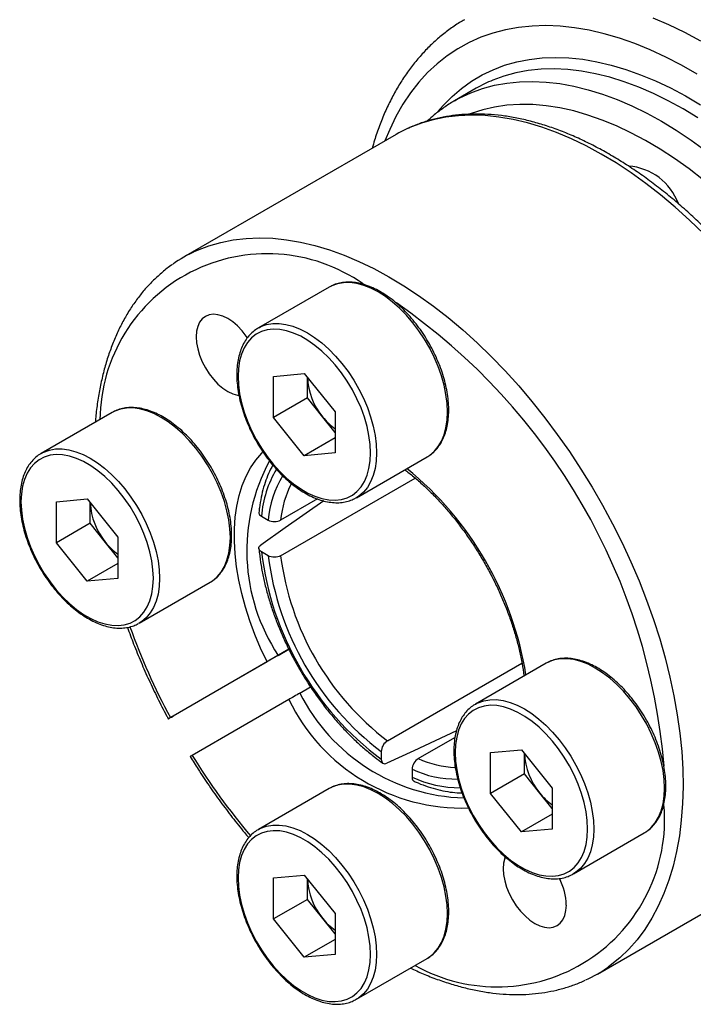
# Model space of a CAD drawing. Header units: millimetres. Extents: x 0 to 146, y 0 to 103.
# Tile 4 of 9: x 15 to 31, y 69 to 91. Entities that reach past the tile are written whole.
import ezdxf

# ---------------------------------------------------------------- set-up
doc = ezdxf.new("R2010")
doc.units = ezdxf.units.MM
doc.layers.add('OUTLINE', color=7, linetype='CONTINUOUS')

msp = doc.modelspace()

# ---------------------------------------------------------------- linework, layer by layer
at = {"layer": 'OUTLINE'}
for p, q in [((25.9711, 89.7662), (25.4761, 89.4804)), ((25.4761, 89.4804), (25.5106, 89.5)), ((24.1326, 88.7048), (19.2536, 85.8882)), ((22.6267, 85.2197), (22.5955, 85.2027)), ((22.5955, 85.2027), (20.9691, 84.2638)), ((20.9691, 84.2638), (20.9931, 84.2771)), ((21.3162, 83.154), (22.0233, 83.2173)), ((22.0233, 83.2173), (22.7304, 82.3376)), ((21.3162, 82.2112), (21.3162, 83.154)), ((22.094, 82.6602), (22.094, 83.1293)), ((22.094, 82.6602), (21.3162, 82.2112)), ((22.4476, 82.2204), (22.094, 82.6602)), ((17.6104, 82.3239), (15.984, 81.385)), ((17.6416, 82.341), (17.6104, 82.3239)), ((22.7304, 82.3376), (22.7304, 81.3948)), ((22.0233, 81.3315), (21.3162, 82.2112)), ((22.7304, 81.8685), (22.4476, 82.2204)), ((22.7304, 81.7397), (22.0233, 81.3315)), ((15.984, 81.385), (16.008, 81.3983)), ((22.7304, 81.3948), (22.0233, 81.3315)), ((23.2189, 80.3666), (24.8453, 81.3055)), ((24.8453, 81.3055), (24.86, 81.3142)), ((21.4798, 79.0358), (24.5692, 80.8192)), ((16.3311, 80.2753), (17.0382, 80.3385)), ((16.3311, 79.3324), (16.3311, 80.2753)), ((17.0382, 80.3385), (17.7453, 79.4588)), ((17.1089, 79.7814), (17.1089, 80.2505)), ((22.3258, 80.3407), (21.4798, 79.8523)), ((23.2189, 80.3666), (23.1999, 80.356)), ((21.0405, 79.9427), (21.1959, 79.8529)), ((17.1089, 79.7814), (16.3311, 79.3324)), ((17.4625, 79.3416), (17.1089, 79.7814)), ((17.7453, 78.9897), (17.4625, 79.3416)), ((17.7453, 79.4588), (17.7453, 78.516)), ((17.0382, 78.4528), (16.3311, 79.3324)), ((21.1959, 79.0364), (21.0405, 79.1261)), ((17.7453, 78.861), (17.0382, 78.4528)), ((17.7453, 78.516), (17.0382, 78.4528)), ((19.8602, 78.4267), (19.8749, 78.4354)), ((18.2338, 77.4878), (19.8602, 78.4267)), ((18.2338, 77.4878), (18.2148, 77.4772)), ((21.669, 76.8897), (19.0098, 75.3546)), ((21.4232, 76.7483), (21.6688, 76.89)), ((21.1681, 76.601), (18.9479, 75.3188)), ((23.9325, 74.7876), (27.021, 76.5706)), ((27.5806, 76.5682), (25.9542, 75.6294)), ((27.6118, 76.5853), (27.5806, 76.5682)), ((21.9232, 75.8822), (22.1684, 76.0238)), ((21.6681, 75.735), (19.4479, 74.4528)), ((25.9542, 75.6294), (25.9782, 75.6427)), ((24.6396, 74.3794), (25.4837, 74.8667)), ((23.7911, 74.5414), (23.7911, 74.3619)), ((26.3013, 74.5196), (27.0084, 74.5828)), ((26.3013, 73.5767), (26.3013, 74.5196)), ((27.0084, 74.5828), (27.7155, 73.7032)), ((27.0791, 74.0257), (27.0791, 74.4948)), ((24.4982, 74.1332), (24.4982, 73.9537)), ((27.0791, 74.0257), (26.3013, 73.5767)), ((27.4327, 73.5859), (27.0791, 74.0257)), ((22.5955, 73.6895), (20.9691, 72.7506)), ((22.6267, 73.7065), (22.5955, 73.6895)), ((27.7155, 73.7032), (27.7155, 72.7603)), ((27.0084, 72.6971), (26.3013, 73.5767)), ((27.7155, 73.2341), (27.4327, 73.5859)), ((27.7155, 73.1053), (27.0084, 72.6971)), ((20.9691, 72.7506), (20.9931, 72.7639)), ((27.7155, 72.7603), (27.0084, 72.6971)), ((28.204, 71.7322), (29.8304, 72.671)), ((29.8304, 72.671), (29.8451, 72.6797)), ((28.7528, 69.4333), (33.6319, 72.2499)), ((21.3162, 71.6408), (22.0233, 71.704)), ((22.0233, 71.704), (22.7304, 70.8244)), ((28.204, 71.7322), (28.185, 71.7215)), ((21.3162, 70.6979), (21.3162, 71.6408)), ((22.094, 71.147), (22.094, 71.6161)), ((22.094, 71.147), (21.3162, 70.6979)), ((22.4476, 70.7071), (22.094, 71.147)), ((22.7304, 70.8244), (22.7304, 69.8815)), ((22.0233, 69.8183), (21.3162, 70.6979)), ((22.7304, 70.3553), (22.4476, 70.7071)), ((22.7304, 70.2265), (22.0233, 69.8183)), ((22.7304, 69.8815), (22.0233, 69.8183)), ((23.2189, 68.8534), (24.8453, 69.7922)), ((24.8453, 69.7922), (24.86, 69.801)), ((23.2189, 68.8534), (23.1999, 68.8427))]:
    msp.add_line(p, q, dxfattribs=at)
at = {"layer": 'OUTLINE', "flags": 128}
for points in [[(30.0262, 91.3874), (30.3905, 91.2321), (30.7567, 91.0557), (31.1238, 90.8588)], [(31.0416, 90.0879), (30.6827, 90.2951), (30.3244, 90.482), (29.9672, 90.6481), (29.6122, 90.7932), (29.26, 90.9169), (28.9116, 91.0189), (28.5678, 91.0989), (28.2293, 91.1567), (27.897, 91.1923), (27.5716, 91.2056), (27.2539, 91.1964), (26.9446, 91.1649), (26.6445, 91.1111), (26.3542, 91.0352), (26.0744, 90.9372), (25.8059, 90.8175), (25.5491, 90.6763), (25.3047, 90.514), (25.0734, 90.3308), (24.8555, 90.1274), (24.6517, 89.904), (24.4624, 89.6614), (24.288, 89.3999), (24.129, 89.1203), (23.9857, 88.8231), (23.8763, 88.5568)], [(25.0897, 89.2306), (25.2136, 89.3742), (25.4162, 89.5793), (25.6326, 89.7643), (25.8622, 89.9287), (26.1044, 90.0721), (26.3587, 90.1941), (26.6243, 90.2946), (26.9006, 90.373), (27.187, 90.4294), (27.4826, 90.4636), (27.7867, 90.4754), (28.0986, 90.4648), (28.4175, 90.4319), (28.7426, 90.3767), (29.0731, 90.2994), (29.408, 90.2002), (29.7466, 90.0793), (30.0881, 89.937), (30.4315, 89.7738), (30.776, 89.5899), (31.1207, 89.3859)], [(31.061, 89.0895), (30.7207, 89.2958), (30.3805, 89.4823), (30.0411, 89.6484), (29.7035, 89.7936), (29.3685, 89.9177), (29.037, 90.0202), (28.7098, 90.101), (28.3877, 90.1598), (28.0716, 90.1965), (27.7624, 90.2109), (27.4607, 90.2031), (27.1674, 90.173), (26.8832, 90.1208), (26.6089, 90.0466), (26.3553, 89.9547)], [(25.5106, 89.5), (25.5976, 89.547), (25.8502, 89.6647), (26.1139, 89.7608), (26.3883, 89.8351), (26.6724, 89.8873), (26.9657, 89.9173), (27.2674, 89.9252), (27.5767, 89.9107), (27.8927, 89.874), (28.2148, 89.8152), (28.542, 89.7345), (28.8735, 89.6319), (29.2085, 89.5079), (29.5462, 89.3626), (29.8855, 89.1965), (30.2258, 89.0101), (30.566, 88.8037), (30.9054, 88.578), (31.243, 88.3334)], [(31.188, 87.661), (30.8587, 87.9159), (30.5268, 88.1524), (30.1935, 88.3699), (29.8594, 88.5678), (29.5255, 88.7455), (29.1928, 88.9025), (28.8621, 89.0386), (28.5343, 89.1531), (28.2104, 89.246), (27.891, 89.3168), (27.5773, 89.3655), (27.2699, 89.3918), (26.9697, 89.3958), (26.6775, 89.3774), (26.3941, 89.3366), (26.1203, 89.2736), (25.8568, 89.1886), (25.8313, 89.179)], [(31.1946, 86.4255), (30.8697, 86.7399), (30.5396, 87.0379), (30.2053, 87.3188), (29.8674, 87.5819), (29.527, 87.8265), (29.1849, 88.0519), (28.8421, 88.2576), (28.4993, 88.443), (28.1575, 88.6076), (27.8176, 88.751), (27.4805, 88.8729), (27.1471, 88.9729), (26.8182, 89.0508), (26.4946, 89.1063), (26.1773, 89.1394), (25.867, 89.1498), (25.5646, 89.1377), (25.2708, 89.1029), (24.9864, 89.0457), (24.7122, 88.9662), (24.4489, 88.8646), (24.3965, 88.8411)], [(24.3965, 88.8411), (24.1971, 88.741), (24.1326, 88.7048)], [(19.5174, 86.0244), (19.5699, 86.048), (19.8332, 86.1496), (20.1074, 86.2291), (20.3918, 86.2863), (20.6855, 86.3211), (20.988, 86.3332), (21.2982, 86.3227), (21.6156, 86.2897), (21.9391, 86.2342), (22.2681, 86.1563), (22.6015, 86.0563), (22.9386, 85.9344), (23.2785, 85.791), (23.6203, 85.6263), (23.963, 85.441), (24.3059, 85.2353), (24.648, 85.0099), (24.9884, 84.7653), (25.3262, 84.5022), (25.6606, 84.2213), (25.9907, 83.9233), (26.3156, 83.6089), (26.6344, 83.2791), (26.9464, 82.9346), (27.2508, 82.5764), (27.5466, 82.2053), (27.8333, 81.8225), (28.1099, 81.4287), (28.3759, 81.0252), (28.6304, 80.6129), (28.8729, 80.1929), (29.1027, 79.7663), (29.3192, 79.3342), (29.5219, 78.8977), (29.7102, 78.458), (29.8836, 78.0163), (30.0416, 77.5736), (30.184, 77.1311), (30.3102, 76.69), (30.42, 76.2515), (30.5131, 75.8166), (30.5892, 75.3865), (30.6481, 74.9624), (30.6897, 74.5453), (30.7139, 74.1363), (30.7206, 73.7365), (30.7098, 73.3469), (30.6815, 72.9686), (30.6358, 72.6025), (30.5729, 72.2495), (30.4928, 71.9107), (30.3958, 71.5869), (30.2821, 71.2789), (30.152, 70.9875), (30.006, 70.7135), (29.8443, 70.4577), (29.6674, 70.2206), (29.4757, 70.0028), (29.2697, 69.8051), (29.05, 69.6278), (28.9988, 69.5908)], [(24.86, 81.3142), (24.9027, 81.3422), (25.0075, 81.4311), (25.0982, 81.5401), (25.1738, 81.6678), (25.2335, 81.8128), (25.2766, 81.9737), (25.3026, 82.1486), (25.3114, 82.3356), (25.3026, 82.5327), (25.2766, 82.7377), (25.2335, 82.9483), (25.1738, 83.1623), (25.0982, 83.3773), (25.0075, 83.5909), (24.9027, 83.8009), (24.785, 84.0048), (24.6555, 84.2006), (24.5159, 84.3859), (24.3675, 84.5589), (24.212, 84.7176), (24.0512, 84.8602), (23.8867, 84.9852), (23.7204, 85.0913), (23.5541, 85.1772), (23.3896, 85.2421), (23.2287, 85.2852), (23.0733, 85.306), (22.9249, 85.3044), (22.7852, 85.2803), (22.6558, 85.234), (22.6267, 85.2197)], [(20.7179, 84.0374), (20.6921, 84.0749), (20.5951, 84.1995), (20.4901, 84.3105), (20.3795, 84.405), (20.2661, 84.4807), (20.1527, 84.5359), (20.0421, 84.5691), (19.937, 84.5795), (19.8401, 84.5668), (19.7536, 84.5314), (19.6797, 84.4742), (19.6203, 84.3965), (19.5768, 84.3003), (19.5502, 84.188), (19.5413, 84.0622), (19.5502, 83.9261), (19.5768, 83.7831), (19.6203, 83.6366), (19.6797, 83.4903), (19.7536, 83.3478), (19.8401, 83.2126), (19.937, 83.088), (20.0421, 82.9771), (20.1527, 82.8826), (20.2661, 82.8068), (20.3795, 82.7517), (20.4901, 82.7185), (20.5244, 82.7126)], [(20.9931, 84.2771), (21.0294, 84.2951), (21.1589, 84.3414), (21.2985, 84.3655), (21.4469, 84.3672), (21.6024, 84.3463), (21.7632, 84.3032), (21.9277, 84.2384), (22.094, 84.1524), (22.2603, 84.0464), (22.4248, 83.9213), (22.5857, 83.7787), (22.7411, 83.62), (22.8895, 83.4471), (23.0292, 83.2617), (23.1586, 83.066), (23.2764, 82.862), (23.3812, 82.6521), (23.4719, 82.4384), (23.5475, 82.2234), (23.6071, 82.0094), (23.6503, 81.7988), (23.6763, 81.5938), (23.685, 81.3968), (23.6763, 81.2097), (23.6503, 81.0348), (23.6071, 80.874), (23.5475, 80.7289), (23.4719, 80.6012), (23.3812, 80.4923), (23.2764, 80.4033), (23.2189, 80.3666)], [(20.503, 83.152), (20.5119, 82.9571), (20.5386, 82.7541), (20.5826, 82.5455), (20.6435, 82.3338), (20.7207, 82.1213), (20.813, 81.9107), (20.9196, 81.7043), (21.0391, 81.5045), (21.1702, 81.3139), (21.3112, 81.1344), (21.4606, 80.9684), (21.6166, 80.8176), (21.7774, 80.6839), (21.941, 80.5689), (22.1056, 80.4739), (22.2693, 80.4), (22.43, 80.348), (22.586, 80.3187), (22.7354, 80.3122), (22.8765, 80.3288), (23.0075, 80.3682), (23.127, 80.4299), (23.2336, 80.5133), (23.326, 80.6173), (23.4031, 80.7407), (23.464, 80.8821), (23.5081, 81.0399), (23.5347, 81.2121), (23.5436, 81.3968), (23.5347, 81.5917), (23.5081, 81.7947), (23.464, 82.0033), (23.4031, 82.215), (23.326, 82.4275), (23.2336, 82.6381), (23.127, 82.8445), (23.0075, 83.0442), (22.8765, 83.2349), (22.7354, 83.4144), (22.586, 83.5804), (22.43, 83.7312), (22.2693, 83.8648), (22.1056, 83.9799), (21.941, 84.0749), (21.7774, 84.1488), (21.6166, 84.2008), (21.4606, 84.2301), (21.3112, 84.2365), (21.1702, 84.22), (21.0391, 84.1806), (20.9196, 84.1189), (20.813, 84.0355), (20.7207, 83.9315), (20.6435, 83.8081), (20.5826, 83.6666), (20.5386, 83.5089), (20.5119, 83.3367), (20.503, 83.152)], [(19.8749, 78.4354), (19.9176, 78.4634), (20.0224, 78.5524), (20.1131, 78.6613), (20.1887, 78.789), (20.2484, 78.9341), (20.2915, 79.0949), (20.3175, 79.2698), (20.3263, 79.4569), (20.3175, 79.6539), (20.2915, 79.8589), (20.2484, 80.0695), (20.1887, 80.2835), (20.1131, 80.4985), (20.0224, 80.7121), (19.9176, 80.9221), (19.7999, 81.1261), (19.6704, 81.3218), (19.5308, 81.5072), (19.3824, 81.6801), (19.2269, 81.8388), (19.0661, 81.9814), (18.9016, 82.1065), (18.7353, 82.2125), (18.569, 82.2985), (18.4045, 82.3633), (18.2436, 82.4064), (18.0882, 82.4273), (17.9398, 82.4256), (17.8001, 82.4015), (17.6707, 82.3552), (17.6416, 82.341)], [(16.008, 81.3983), (16.0443, 81.4163), (16.1738, 81.4626), (16.3134, 81.4867), (16.4618, 81.4884), (16.6173, 81.4676), (16.7781, 81.4245), (16.9426, 81.3596), (17.1089, 81.2737), (17.2752, 81.1676), (17.4397, 81.0426), (17.6006, 80.8999), (17.756, 80.7412), (17.9044, 80.5683), (18.0441, 80.3829), (18.1735, 80.1872), (18.2913, 79.9832), (18.3961, 79.7733), (18.4868, 79.5596), (18.5624, 79.3446), (18.622, 79.1307), (18.6651, 78.92), (18.6912, 78.7151), (18.6999, 78.518), (18.6912, 78.331), (18.6651, 78.1561), (18.622, 77.9952), (18.5624, 77.8501), (18.4868, 77.7224), (18.3961, 77.6135), (18.2913, 77.5246), (18.2338, 77.4878)], [(21.1681, 76.601), (21.0216, 76.9108), (20.8896, 77.2238), (20.7727, 77.5385), (20.6716, 77.8532), (20.5868, 78.1663), (20.5187, 78.4761), (20.4678, 78.7809), (20.4342, 79.0793), (20.4181, 79.3696), (20.4197, 79.6504), (20.4389, 79.9201), (20.4756, 80.1774), (20.5296, 80.4209), (20.6007, 80.6493), (20.6884, 80.8615), (20.7923, 81.0563), (20.912, 81.2327), (21.0466, 81.3899), (21.0753, 81.4189)], [(15.5179, 80.2733), (15.5268, 80.0783), (15.5535, 79.8753), (15.5975, 79.6668), (15.6584, 79.455), (15.7356, 79.2425), (15.8279, 79.0319), (15.9345, 78.8255), (16.054, 78.6258), (16.1851, 78.4351), (16.3261, 78.2557), (16.4755, 78.0896), (16.6315, 77.9388), (16.7923, 77.8052), (16.9559, 77.6901), (17.1205, 77.5951), (17.2842, 77.5212), (17.4449, 77.4693), (17.6009, 77.4399), (17.7503, 77.4335), (17.8914, 77.45), (18.0224, 77.4894), (18.1419, 77.5512), (18.2485, 77.6345), (18.3409, 77.7385), (18.418, 77.862), (18.4789, 78.0034), (18.523, 78.1611), (18.5496, 78.3333), (18.5585, 78.518), (18.5496, 78.7129), (18.523, 78.9159), (18.4789, 79.1245), (18.418, 79.3362), (18.3409, 79.5487), (18.2485, 79.7594), (18.1419, 79.9658), (18.0224, 80.1655), (17.8914, 80.3562), (17.7503, 80.5356), (17.6009, 80.7016), (17.4449, 80.8524), (17.2842, 80.9861), (17.1205, 81.1011), (16.9559, 81.1961), (16.7923, 81.27), (16.6315, 81.322), (16.4755, 81.3513), (16.3261, 81.3578), (16.1851, 81.3412), (16.054, 81.3018), (15.9345, 81.2401), (15.8279, 81.1567), (15.7356, 81.0527), (15.6584, 80.9293), (15.5975, 80.7879), (15.5535, 80.6301), (15.5268, 80.4579), (15.5179, 80.2733)], [(22.472, 80.2949), (21.5866, 79.6742), (21.0267, 79.2817)], [(29.8451, 72.6797), (29.8878, 72.7077), (29.9926, 72.7967), (30.0833, 72.9056), (30.1589, 73.0333), (30.2186, 73.1784), (30.2617, 73.3393), (30.2878, 73.5142), (30.2965, 73.7012), (30.2878, 73.8982), (30.2617, 74.1032), (30.2186, 74.3139), (30.1589, 74.5278), (30.0833, 74.7428), (29.9926, 74.9565), (29.8878, 75.1664), (29.7701, 75.3704), (29.6406, 75.5661), (29.501, 75.7515), (29.3526, 75.9244), (29.1971, 76.0831), (29.0363, 76.2257), (28.8718, 76.3508), (28.7055, 76.4568), (28.5392, 76.5428), (28.3747, 76.6077), (28.2138, 76.6507), (28.0584, 76.6716), (27.91, 76.6699), (27.7703, 76.6458), (27.6409, 76.5995), (27.6118, 76.5853)], [(25.9782, 75.6427), (26.0146, 75.6606), (26.144, 75.707), (26.2836, 75.7311), (26.432, 75.7327), (26.5875, 75.7119), (26.7483, 75.6688), (26.9128, 75.6039), (27.0791, 75.518), (27.2454, 75.4119), (27.4099, 75.2869), (27.5708, 75.1442), (27.7262, 74.9856), (27.8746, 74.8126), (28.0143, 74.6272), (28.1437, 74.4315), (28.2615, 74.2276), (28.3663, 74.0176), (28.457, 73.804), (28.5326, 73.589), (28.5923, 73.375), (28.6354, 73.1644), (28.6614, 72.9594), (28.6701, 72.7623), (28.6614, 72.5753), (28.6354, 72.4004), (28.5923, 72.2395), (28.5326, 72.0944), (28.457, 71.9667), (28.3663, 71.8578), (28.2615, 71.7689), (28.204, 71.7322)], [(25.4881, 74.5176), (25.4971, 74.3226), (25.5237, 74.1197), (25.5677, 73.9111), (25.6287, 73.6993), (25.7058, 73.4869), (25.7981, 73.2762), (25.9047, 73.0698), (26.0242, 72.8701), (26.1553, 72.6794), (26.2963, 72.5), (26.4457, 72.3339), (26.6017, 72.1832), (26.7625, 72.0495), (26.9261, 71.9345), (27.0907, 71.8394), (27.2544, 71.7655), (27.4151, 71.7136), (27.5711, 71.6842), (27.7205, 71.6778), (27.8616, 71.6944), (27.9926, 71.7337), (28.1121, 71.7955), (28.2187, 71.8788), (28.3111, 71.9828), (28.3882, 72.1063), (28.4491, 72.2477), (28.4932, 72.4054), (28.5198, 72.5776), (28.5287, 72.7623), (28.5198, 72.9573), (28.4932, 73.1602), (28.4491, 73.3688), (28.3882, 73.5806), (28.3111, 73.793), (28.2187, 74.0037), (28.1121, 74.2101), (27.9926, 74.4098), (27.8616, 74.6005), (27.7205, 74.7799), (27.5711, 74.946), (27.4151, 75.0967), (27.2544, 75.2304), (27.0907, 75.3454), (26.9261, 75.4404), (26.7625, 75.5144), (26.6017, 75.5663), (26.4457, 75.5957), (26.2963, 75.6021), (26.1553, 75.5855), (26.0242, 75.5461), (25.9047, 75.4844), (25.7981, 75.401), (25.7058, 75.297), (25.6287, 75.1736), (25.5677, 75.0322), (25.5237, 74.8745), (25.4971, 74.7022), (25.4881, 74.5176)], [(25.5163, 75.0158), (24.5389, 74.5607), (23.919, 74.2722)], [(24.86, 69.801), (24.9027, 69.829), (25.0075, 69.9179), (25.0982, 70.0268), (25.1738, 70.1545), (25.2335, 70.2996), (25.2766, 70.4605), (25.3026, 70.6354), (25.3114, 70.8224), (25.3026, 71.0195), (25.2766, 71.2244), (25.2335, 71.4351), (25.1738, 71.6491), (25.0982, 71.8641), (25.0075, 72.0777), (24.9027, 72.2876), (24.785, 72.4916), (24.6555, 72.6873), (24.5159, 72.8727), (24.3675, 73.0457), (24.212, 73.2043), (24.0512, 73.347), (23.8867, 73.472), (23.7204, 73.5781), (23.5541, 73.664), (23.3896, 73.7289), (23.2287, 73.772), (23.0733, 73.7928), (22.9249, 73.7912), (22.7852, 73.7671), (22.6558, 73.7207), (22.6267, 73.7065)], [(20.9931, 72.7639), (21.0294, 72.7819), (21.1589, 72.8282), (21.2985, 72.8523), (21.4469, 72.8539), (21.6024, 72.8331), (21.7632, 72.79), (21.9277, 72.7251), (22.094, 72.6392), (22.2603, 72.5331), (22.4248, 72.4081), (22.5857, 72.2655), (22.7411, 72.1068), (22.8895, 71.9338), (23.0292, 71.7485), (23.1586, 71.5527), (23.2764, 71.3488), (23.3812, 71.1388), (23.4719, 70.9252), (23.5475, 70.7102), (23.6071, 70.4962), (23.6503, 70.2856), (23.6763, 70.0806), (23.685, 69.8835), (23.6763, 69.6965), (23.6503, 69.5216), (23.6071, 69.3608), (23.5475, 69.2157), (23.4719, 69.088), (23.3812, 68.9791), (23.2764, 68.8901), (23.2189, 68.8534)], [(20.503, 71.6388), (20.5119, 71.4439), (20.5386, 71.2409), (20.5826, 71.0323), (20.6435, 70.8205), (20.7207, 70.6081), (20.813, 70.3974), (20.9196, 70.191), (21.0391, 69.9913), (21.1702, 69.8006), (21.3112, 69.6212), (21.4606, 69.4551), (21.6166, 69.3044), (21.7774, 69.1707), (21.941, 69.0557), (22.1056, 68.9607), (22.2693, 68.8867), (22.43, 68.8348), (22.586, 68.8054), (22.7354, 68.799), (22.8765, 68.8156), (23.0075, 68.855), (23.127, 68.9167), (23.2336, 69.0001), (23.326, 69.1041), (23.4031, 69.2275), (23.464, 69.3689), (23.5081, 69.5267), (23.5347, 69.6989), (23.5436, 69.8835), (23.5347, 70.0785), (23.5081, 70.2814), (23.464, 70.49), (23.4031, 70.7018), (23.326, 70.9142), (23.2336, 71.1249), (23.127, 71.3313), (23.0075, 71.531), (22.8765, 71.7217), (22.7354, 71.9011), (22.586, 72.0672), (22.43, 72.2179), (22.2693, 72.3516), (22.1056, 72.4666), (21.941, 72.5617), (21.7774, 72.6356), (21.6166, 72.6875), (21.4606, 72.7169), (21.3112, 72.7233), (21.1702, 72.7067), (21.0391, 72.6674), (20.9196, 72.6056), (20.813, 72.5223), (20.7207, 72.4183), (20.6435, 72.2948), (20.5826, 72.1534), (20.5386, 71.9957), (20.5119, 71.8235), (20.503, 71.6388)], [(26.639, 72.1224), (26.6268, 72.0894), (26.6002, 71.977), (26.5913, 71.8512), (26.6002, 71.7151), (26.6268, 71.5721), (26.6703, 71.4256), (26.7297, 71.2794), (26.8036, 71.1369), (26.8901, 71.0016), (26.987, 70.877), (27.0921, 70.7661), (27.2027, 70.6716), (27.3161, 70.5959), (27.4295, 70.5407), (27.5401, 70.5075), (27.6451, 70.4971), (27.7421, 70.5098), (27.8286, 70.5451), (27.9024, 70.6024), (27.9619, 70.68), (28.0054, 70.7762), (28.0319, 70.8886), (28.0409, 71.0144), (28.0409, 71.0144)]]:
    msp.add_lwpolyline(points, dxfattribs=at)
at = {"layer": 'OUTLINE'}
for centre, radius, start, end in [((27.5643, 87.0049), 3.1879, 112.28567, 119.98361), ((29.3648, 86.6501), 1.3362, 20.56812, 85.36972), ((21.1721, 82.1297), 3.84, 55.01898, 179.49852), ((20.8399, 83.1404), 3.1728, 114.63426, 125.23879), ((15.9713, 73.0234), 14.3637, 4.70438, 55.34349), ((23.6273, 83.2023), 1.5349, 182.63929, 219.77207), ((23.5095, 83.0554), 1.3509, 218.18056, 234.78179), ((25.0637, 79.1485), 4.3605, 151.72058, 213.3979), ((23.5894, 79.7297), 2.5579, 149.60895, 175.22454), ((19.5529, 75.0916), 7.6569, 9.0718, 50.92967), ((23.5493, 79.6534), 2.3618, 148.87134, 175.15299), ((23.8224, 79.6194), 2.3542, 152.80792, 174.32105), ((18.6422, 80.3235), 1.5349, 182.63929, 219.77207), ((18.5244, 80.1766), 1.3509, 218.18056, 234.78179), ((27.9809, 79.957), 6.99, 186.82708, 233.17292), ((27.8088, 79.8577), 6.6637, 187.07972, 232.92028), ((27.7937, 79.849), 6.366, 187.33906, 232.66094), ((32.497, 82.6002), 15.3817, 199.73728, 208.25372), ((25.6501, 77.6708), 4.4276, 205.92693, 271.83905), ((25.8218, 77.8347), 4.3602, 206.60236, 268.27123), ((32.5013, 82.5265), 15.3485, 211.73721, 220.26892), ((25.6089, 76.5245), 2.354, 245.68374, 267.17521), ((28.6124, 74.5678), 1.5349, 182.63929, 219.77207), ((25.5091, 76.3054), 2.3959, 245.04396, 270.93608), ((25.58, 76.2316), 2.5217, 244.59613, 270.58812), ((28.4946, 74.421), 1.3509, 218.18056, 234.78179), ((26.4529, 72.9823), 3.8448, 240.62892, 4.95233), ((23.6273, 71.6891), 1.5349, 182.63929, 219.77207), ((26.5888, 70.9669), 1.4528, 1.87216, 27.14074), ((23.5095, 71.5422), 1.3509, 218.18056, 234.78179), ((27.1665, 72.1811), 3.1728, 294.62918, 305.27417)]:
    msp.add_arc(centre, radius, start, end, dxfattribs=at)
for points, knots in [([(41.6152, 78.967), (41.6147, 79.0395), (41.6134, 79.2491), (41.5989, 79.6018), (41.5665, 80.0268), (41.5179, 80.4581), (41.4537, 80.8947), (41.3739, 81.3357), (41.2788, 81.7803), (41.1686, 82.2277), (41.0435, 82.6769), (40.9038, 83.1271), (40.7499, 83.5774), (40.582, 84.027), (40.4005, 84.475), (40.2058, 84.9205), (39.9982, 85.3627), (39.7783, 85.8007), (39.5463, 86.2336), (39.3028, 86.6607), (39.0483, 87.081), (38.7832, 87.4938), (38.5081, 87.8983), (38.2234, 88.2936), (37.9298, 88.679), (37.6278, 89.0538), (37.3179, 89.4171), (37.0007, 89.7683), (36.6769, 90.1067), (36.347, 90.4316), (36.0116, 90.7422), (35.6714, 91.0381), (35.327, 91.3186), (34.979, 91.5831), (34.628, 91.831), (34.2748, 92.0618), (33.9198, 92.2749), (33.5639, 92.4699), (33.2077, 92.6463), (32.8519, 92.8037), (32.4972, 92.9415), (32.1443, 93.0595), (31.7941, 93.1573), (31.4473, 93.2346), (31.1048, 93.2912), (30.7673, 93.3268), (30.4358, 93.3416), (30.111, 93.3353), (29.7937, 93.3082), (29.4847, 93.2605), (29.1848, 93.1922), (28.8944, 93.104), (28.6146, 92.9953), (28.3783, 92.886), (28.24, 92.8053), (28.1873, 92.7745)], [0, 0, 0, 0, 0.01021403, 0.02952347, 0.04882639, 0.06812234, 0.08740992, 0.10668836, 0.12595736, 0.14521701, 0.16446769, 0.18370997, 0.20294457, 0.22217232, 0.24139412, 0.26061095, 0.27982379, 0.29903366, 0.31824159, 0.33744863, 0.35665584, 0.37586399, 0.39507406, 0.41428712, 0.43350423, 0.45272644, 0.47195479, 0.49119028, 0.51043391, 0.52968659, 0.54894914, 0.56822228, 0.58750654, 0.60680219, 0.62610918, 0.64542703, 0.66475467, 0.68409028, 0.7034311, 0.72277223, 0.74210733, 0.76142904, 0.78072828, 0.79999433, 0.81921506, 0.83837755, 0.85746893, 0.87647757, 0.89539448, 0.91421469, 0.93293839, 0.95157167, 0.97012658, 0.98862062, 1, 1, 1, 1]), ([(25.7026, 91.34), (25.6649, 91.3187), (25.5412, 91.249), (25.3431, 91.1106), (25.1089, 90.926), (24.8877, 90.7222), (24.6791, 90.5011), (24.4836, 90.2624), (24.3016, 90.0068), (24.1334, 89.7345), (23.9796, 89.4459), (23.8402, 89.1419), (23.717, 88.8219), (23.6315, 88.5701), (23.5924, 88.4211), (23.5836, 88.3879)], [0, 0, 0, 0, 0.03672728, 0.1207648, 0.2048237, 0.28901654, 0.37344499, 0.45819255, 0.5433196, 0.62886071, 0.71482474, 0.80119734, 0.88794547, 0.975023, 1, 1, 1, 1]), ([(25.5145, 89.5), (25.4966, 89.4907), (25.3975, 89.4388), (25.2282, 89.3253), (25.0224, 89.1735), (24.9008, 89.0618), (24.8474, 89.0128)], [0, 0, 0, 0, 0.0734377, 0.4065058, 0.739524, 1, 1, 1, 1]), ([(33.8922, 72.4189), (33.909, 72.43), (34.0014, 72.4915), (34.1579, 72.6214), (34.3605, 72.8091), (34.5493, 73.016), (34.7253, 73.2398), (34.8876, 73.4806), (35.0361, 73.7378), (35.1701, 74.011), (35.2894, 74.2994), (35.3937, 74.6023), (35.4826, 74.9192), (35.5559, 75.249), (35.6134, 75.591), (35.655, 75.9444), (35.6806, 76.3082), (35.6902, 76.6815), (35.6839, 77.0635), (35.6616, 77.4532), (35.6235, 77.8497), (35.5698, 78.2521), (35.5005, 78.6594), (35.416, 79.0708), (35.3163, 79.4853), (35.2018, 79.902), (35.0728, 80.3199), (34.9295, 80.738), (34.7724, 81.1555), (34.6017, 81.5714), (34.418, 81.9847), (34.2215, 82.3946), (34.0129, 82.8), (33.7925, 83.2001), (33.5608, 83.594), (33.3184, 83.9807), (33.0659, 84.3595), (32.8038, 84.7293), (32.5326, 85.0894), (32.2531, 85.4389), (31.9658, 85.7771), (31.6713, 86.1031), (31.3703, 86.4163), (31.0635, 86.7158), (30.7516, 87.0011), (30.4352, 87.2713), (30.115, 87.5259), (29.7917, 87.7643), (29.466, 87.9859), (29.1386, 88.19), (28.8103, 88.3763), (28.4818, 88.5442), (28.1538, 88.6933), (27.8271, 88.823), (27.5024, 88.9332), (27.1806, 89.0233), (26.8625, 89.0932), (26.5488, 89.1425), (26.2405, 89.1713), (25.9383, 89.1793), (25.6431, 89.1666), (25.3558, 89.1332), (25.0769, 89.0797), (24.8077, 89.0051), (24.5864, 88.928), (24.4591, 88.8682), (24.4144, 88.8473)], [0, 0, 0, 0, 0.0034436, 0.0189643, 0.0345047, 0.0500812, 0.0657065, 0.0813888, 0.0971318, 0.1129347, 0.128793, 0.1446999, 0.1606473, 0.1766265, 0.1926295, 0.2086489, 0.2246787, 0.2407139, 0.2567502, 0.2727845, 0.288815, 0.3048406, 0.3208606, 0.3368747, 0.3528831, 0.3688858, 0.3848832, 0.400876, 0.4168645, 0.4328494, 0.4488313, 0.464811, 0.480789, 0.4967661, 0.5127429, 0.5287201, 0.5446982, 0.5606779, 0.5766599, 0.592645, 0.6086337, 0.6246268, 0.640625, 0.6566287, 0.6726387, 0.6886553, 0.7046789, 0.7207096, 0.7367474, 0.7527918, 0.7688419, 0.7848963, 0.8009526, 0.8170066, 0.8330537, 0.8490882, 0.8651028, 0.8810895, 0.8970392, 0.9129429, 0.9287922, 0.9445811, 0.9603063, 0.9759692, 0.991576, 1, 1, 1, 1]), ([(18.9947, 85.7207), (18.9819, 85.7123), (18.8934, 85.6539), (18.7404, 85.5276), (18.537, 85.3411), (18.3473, 85.1353), (18.1705, 84.9125), (18.0073, 84.6727), (17.8581, 84.4165), (17.7231, 84.1443), (17.6029, 83.8568), (17.4977, 83.5547), (17.4079, 83.2387), (17.3334, 82.9097), (17.2759, 82.5679), (17.2405, 82.2984), (17.2297, 82.1399), (17.2271, 82.1027)], [0, 0, 0, 0, 0.0122653, 0.0852332, 0.1582888, 0.2315095, 0.3049566, 0.3786704, 0.4526689, 0.5269495, 0.6014925, 0.6762663, 0.7512326, 0.8263513, 0.9015838, 0.9768956, 1, 1, 1, 1]), ([(24.8606, 81.3162), (24.8923, 81.3366), (24.9617, 81.3812), (25.0541, 81.472), (25.1394, 81.5829), (25.2104, 81.7104), (25.267, 81.8529), (25.3082, 82.0095), (25.3338, 82.1786), (25.3433, 82.3584), (25.3367, 82.547), (25.3141, 82.7423), (25.2759, 82.9425), (25.2226, 83.1455), (25.1547, 83.3494), (25.0729, 83.5524), (24.9782, 83.7524), (24.8713, 83.9476), (24.7533, 84.1361), (24.6253, 84.3161), (24.4886, 84.4859), (24.3444, 84.6438), (24.1941, 84.7883), (24.0388, 84.918), (23.8802, 85.0316), (23.7195, 85.1278), (23.5583, 85.2056), (23.3979, 85.2639), (23.2402, 85.302), (23.0868, 85.3192), (22.9393, 85.3156), (22.8006, 85.2896), (22.6972, 85.2571), (22.6443, 85.2268), (22.6306, 85.219)], [0, 0, 0, 0, 0.0261304, 0.0570782, 0.0881588, 0.1195164, 0.1512018, 0.1831797, 0.2153661, 0.2476715, 0.2800254, 0.3123754, 0.3447014, 0.3769978, 0.4092659, 0.4415107, 0.4737392, 0.5059593, 0.5381792, 0.5704056, 0.602646, 0.6349091, 0.6672033, 0.699536, 0.731913, 0.7643353, 0.7967961, 0.8292682, 0.8616923, 0.8939849, 0.9260408, 0.9577668, 0.989133, 1, 1, 1, 1]), ([(20.9966, 84.276), (20.9733, 84.264), (20.9101, 84.2315), (20.8197, 84.1575), (20.726, 84.0573), (20.6463, 83.9396), (20.5807, 83.8063), (20.5298, 83.6583), (20.4947, 83.4966), (20.4765, 83.3404), (20.4745, 83.2362), (20.4737, 83.1929)], [0, 0, 0, 0, 0.0694757, 0.1877046, 0.3060157, 0.4250801, 0.5453207, 0.6667947, 0.7892755, 0.9124183, 1, 1, 1, 1]), ([(20.4737, 83.1929), (20.4742, 83.16), (20.4755, 83.065), (20.49, 82.902), (20.5221, 82.7036), (20.5697, 82.5014), (20.6322, 82.2976), (20.7087, 82.094), (20.7986, 81.8927), (20.901, 81.6954), (21.0149, 81.5041), (21.1392, 81.3207), (21.2727, 81.1468), (21.4142, 80.9842), (21.5624, 80.8344), (21.7159, 80.6989), (21.8734, 80.579), (22.0335, 80.476), (22.1947, 80.3911), (22.3556, 80.3253), (22.5145, 80.2793), (22.6698, 80.2541), (22.8197, 80.2499), (22.962, 80.2672), (23.0893, 80.3014), (23.1637, 80.3391), (23.1974, 80.3563)], [0, 0, 0, 0, 0.02272, 0.0656989, 0.1086517, 0.1515666, 0.1944424, 0.2372844, 0.280101, 0.3229023, 0.3656992, 0.4085018, 0.4513187, 0.4941614, 0.5370411, 0.5799685, 0.6229522, 0.6659966, 0.7090973, 0.7522341, 0.7953386, 0.8383153, 0.8810321, 0.9233519, 0.9651947, 1, 1, 1, 1]), ([(19.8755, 78.4375), (19.9072, 78.4579), (19.9766, 78.5024), (20.069, 78.5933), (20.1543, 78.7041), (20.2253, 78.8316), (20.2819, 78.9742), (20.3231, 79.1308), (20.3487, 79.2999), (20.3582, 79.4797), (20.3516, 79.6682), (20.329, 79.8635), (20.2908, 80.0637), (20.2375, 80.2667), (20.1696, 80.4707), (20.0878, 80.6736), (19.9931, 80.8736), (19.8862, 81.0688), (19.7682, 81.2573), (19.6402, 81.4373), (19.5035, 81.6071), (19.3593, 81.765), (19.209, 81.9096), (19.0537, 82.0393), (18.8951, 82.1528), (18.7344, 82.249), (18.5732, 82.3268), (18.4128, 82.3851), (18.2551, 82.4233), (18.1017, 82.4404), (17.9542, 82.4368), (17.8155, 82.4108), (17.7121, 82.3783), (17.6592, 82.348), (17.6455, 82.3403)], [0, 0, 0, 0, 0.0261304, 0.0570782, 0.0881588, 0.1195164, 0.1512018, 0.1831797, 0.2153661, 0.2476715, 0.2800254, 0.3123754, 0.3447014, 0.3769978, 0.4092659, 0.4415107, 0.4737392, 0.5059593, 0.5381792, 0.5704056, 0.602646, 0.6349091, 0.6672033, 0.699536, 0.731913, 0.7643353, 0.7967961, 0.8292682, 0.8616923, 0.8939849, 0.9260408, 0.9577668, 0.989133, 1, 1, 1, 1]), ([(16.0115, 81.3972), (15.9881, 81.3852), (15.925, 81.3527), (15.8346, 81.2787), (15.7409, 81.1785), (15.6612, 81.0608), (15.5956, 80.9276), (15.5447, 80.7795), (15.5096, 80.6178), (15.4914, 80.4616), (15.4894, 80.3574), (15.4886, 80.3141)], [0, 0, 0, 0, 0.0694757, 0.1877046, 0.3060157, 0.4250801, 0.5453207, 0.6667947, 0.7892755, 0.9124183, 1, 1, 1, 1]), ([(21.302, 81.1165), (21.2838, 81.0845), (21.2308, 80.9915), (21.1595, 80.8213), (21.0873, 80.6079), (21.0317, 80.38), (20.9983, 80.1863), (20.9858, 80.0674), (20.9821, 80.0317)], [0, 0, 0, 0, 0.1052532, 0.3053952, 0.5068199, 0.7092791, 0.9124873, 1, 1, 1, 1]), ([(24.3318, 81.009), (24.3465, 80.9983), (24.4343, 80.9344), (24.5936, 80.8013), (24.8083, 80.6099), (25.0187, 80.4026), (25.224, 80.182), (25.4231, 79.9489), (25.615, 79.7044), (25.7987, 79.4497), (25.9734, 79.186), (26.1381, 78.9147), (26.292, 78.637), (26.4344, 78.3543), (26.5646, 78.0681), (26.6819, 77.7797), (26.7859, 77.4906), (26.8759, 77.2022), (26.9519, 76.9159), (27.0122, 76.6336), (27.0504, 76.4183), (27.0635, 76.2998), (27.0666, 76.2715)], [0, 0, 0, 0, 0.0108184, 0.0646936, 0.1186075, 0.1725605, 0.22655, 0.2805719, 0.3346214, 0.3886927, 0.44278, 0.4968771, 0.5509779, 0.6050751, 0.6591612, 0.71323, 0.7672751, 0.8212904, 0.87527, 0.9292085, 0.9831015, 1, 1, 1, 1]), ([(15.4886, 80.3141), (15.4891, 80.2812), (15.4904, 80.1862), (15.5049, 80.0232), (15.537, 79.8248), (15.5846, 79.6226), (15.647, 79.4188), (15.7236, 79.2152), (15.8135, 79.0139), (15.9159, 78.8166), (16.0298, 78.6254), (16.1541, 78.4419), (16.2876, 78.268), (16.4291, 78.1054), (16.5773, 77.9556), (16.7308, 77.8201), (16.8883, 77.7002), (17.0484, 77.5973), (17.2096, 77.5123), (17.3705, 77.4465), (17.5294, 77.4006), (17.6847, 77.3754), (17.8346, 77.3711), (17.9769, 77.3885), (18.1042, 77.4226), (18.1785, 77.4604), (18.2123, 77.4775)], [0, 0, 0, 0, 0.02271997, 0.06569889, 0.10865167, 0.15156655, 0.19444237, 0.23728436, 0.28010098, 0.32290232, 0.36569915, 0.40850179, 0.45131871, 0.49416137, 0.5370411, 0.57996849, 0.62295222, 0.66599661, 0.70909733, 0.75223406, 0.79533861, 0.83831527, 0.88103214, 0.92335194, 0.96519473, 1, 1, 1, 1]), ([(20.9843, 80.0314), (20.9831, 80.0263), (20.979, 80.0083), (20.9957, 79.9774), (21.0212, 79.954), (21.0387, 79.9437), (21.0405, 79.9427)], [0, 0, 0, 0, 0.1579883, 0.5558243, 0.9560237, 1, 1, 1, 1]), ([(21.1959, 79.8529), (21.2331, 79.8315), (21.2849, 79.8189), (21.3905, 79.8185), (21.4426, 79.8309), (21.4798, 79.8523)], [0, 0, 0, 0, 0.5, 0.5, 1, 1, 1, 1]), ([(21.0405, 79.1261), (21.0057, 79.1462), (20.9841, 79.1741), (20.979, 79.2307), (20.9954, 79.2598), (21.0267, 79.2817)], [0, 0, 0, 0, 0.5, 0.5, 1, 1, 1, 1]), ([(20.982, 79.202), (20.9853, 79.166), (20.9973, 79.0378), (21.0293, 78.8128), (21.0837, 78.5264), (21.1537, 78.2367), (21.2384, 77.9453), (21.3376, 77.6534), (21.4506, 77.3624), (21.5769, 77.0736), (21.716, 76.7884), (21.8671, 76.508), (22.0295, 76.2339), (22.2026, 75.9672), (22.3854, 75.7093), (22.5772, 75.4612), (22.7771, 75.2242), (22.9842, 74.9995), (23.1976, 74.7879), (23.4164, 74.591), (23.6266, 74.4181), (23.765, 74.3188), (23.8277, 74.2738)], [0, 0, 0, 0, 0.0203223, 0.0724695, 0.1245848, 0.1766647, 0.2287103, 0.280725, 0.3327133, 0.3846809, 0.4366335, 0.4885775, 0.5405192, 0.5924644, 0.644418, 0.6963867, 0.748377, 0.8003951, 0.8524474, 0.9045393, 0.9566754, 1, 1, 1, 1]), ([(21.4798, 79.0358), (21.4424, 79.0142), (21.3902, 79.002), (21.2852, 79.0023), (21.2332, 79.0149), (21.1959, 79.0364)], [0, 0, 0, 0, 0.5, 0.5, 1, 1, 1, 1]), ([(17.9625, 77.3901), (18.0092, 77.2627), (18.1072, 76.9962), (18.2732, 76.5921), (18.4557, 76.1785), (18.6522, 75.7688), (18.8011, 75.473), (18.8877, 75.3157), (18.9008, 75.2917)], [0, 0, 0, 0, 0.179623, 0.375963, 0.5722661, 0.7685403, 0.9647941, 1, 1, 1, 1]), ([(21.4232, 76.7483), (21.3863, 76.727), (21.3363, 76.6981), (21.241, 76.643), (21.1962, 76.6172), (21.1681, 76.601)], [0, 0, 0, 0, 0.5, 0.5, 1, 1, 1, 1]), ([(29.8457, 72.6818), (29.8774, 72.7022), (29.9468, 72.7467), (30.0392, 72.8376), (30.1245, 72.9484), (30.1955, 73.0759), (30.2521, 73.2185), (30.2933, 73.3751), (30.3189, 73.5442), (30.3284, 73.724), (30.3218, 73.9125), (30.2992, 74.1079), (30.261, 74.308), (30.2077, 74.511), (30.1398, 74.715), (30.0581, 74.9179), (29.9633, 75.1179), (29.8564, 75.3131), (29.7384, 75.5016), (29.6104, 75.6816), (29.4737, 75.8514), (29.3295, 76.0094), (29.1792, 76.1539), (29.024, 76.2836), (28.8653, 76.3971), (28.7046, 76.4933), (28.5434, 76.5711), (28.383, 76.6295), (28.2253, 76.6676), (28.0719, 76.6848), (27.9244, 76.6811), (27.7857, 76.6552), (27.6823, 76.6226), (27.6294, 76.5924), (27.6157, 76.5846)], [0, 0, 0, 0, 0.0261304, 0.05707821, 0.08815882, 0.11951635, 0.15120182, 0.18317965, 0.21536611, 0.24767149, 0.2800254, 0.31237537, 0.3447014, 0.37699779, 0.40926587, 0.4415107, 0.47373924, 0.50595931, 0.53817918, 0.57040559, 0.60264603, 0.63490913, 0.66720327, 0.69953603, 0.73191296, 0.76433533, 0.79679611, 0.82926823, 0.86169235, 0.89398489, 0.92604082, 0.9577668, 0.98913302, 1, 1, 1, 1]), ([(21.9232, 75.8822), (21.8863, 75.8609), (21.8363, 75.832), (21.741, 75.777), (21.6962, 75.7512), (21.6681, 75.735)], [0, 0, 0, 0, 0.5, 0.5, 1, 1, 1, 1]), ([(25.9817, 75.6415), (25.9584, 75.6295), (25.8952, 75.597), (25.8048, 75.523), (25.7111, 75.4228), (25.6314, 75.3051), (25.5658, 75.1719), (25.5149, 75.0238), (25.4798, 74.8622), (25.4616, 74.706), (25.4596, 74.6017), (25.4589, 74.5584)], [0, 0, 0, 0, 0.0694757, 0.1877046, 0.3060157, 0.4250801, 0.5453207, 0.6667947, 0.7892755, 0.9124183, 1, 1, 1, 1]), ([(18.9479, 75.3188), (18.9087, 75.2962), (18.8923, 75.2867), (18.9153, 75.3), (18.9537, 75.3222), (19.0098, 75.3546)], [0, 0, 0, 0, 0.5, 0.5, 1, 1, 1, 1]), ([(23.9325, 74.7876), (23.8955, 74.7663), (23.8586, 74.7271), (23.8062, 74.6359), (23.7911, 74.5841), (23.7911, 74.5414)], [0, 0, 0, 0, 0.5, 0.5, 1, 1, 1, 1]), ([(19.4012, 74.4257), (19.4616, 74.3286), (19.6024, 74.1022), (19.8356, 73.756), (20.0979, 73.3864), (20.37, 73.0276), (20.5876, 72.7532), (20.7167, 72.6028), (20.7498, 72.5643)], [0, 0, 0, 0, 0.1475534, 0.3437717, 0.5400104, 0.7362779, 0.9325829, 1, 1, 1, 1]), ([(19.4479, 74.4528), (19.4425, 74.4497), (19.4213, 74.4375), (19.4009, 74.4257), (19.4031, 74.4269), (19.4038, 74.4273)], [0, 0, 0, 0, 0.1876911, 0.7406865, 1, 1, 1, 1]), ([(24.6396, 74.3794), (24.6027, 74.3581), (24.5657, 74.3189), (24.5133, 74.2277), (24.4982, 74.1759), (24.4982, 74.1332)], [0, 0, 0, 0, 0.5, 0.5, 1, 1, 1, 1]), ([(25.4589, 74.5584), (25.4593, 74.5255), (25.4606, 74.4305), (25.4751, 74.2676), (25.5072, 74.0691), (25.5548, 73.8669), (25.6173, 73.6631), (25.6938, 73.4596), (25.7837, 73.2582), (25.8861, 73.061), (26, 72.8697), (26.1243, 72.6862), (26.2578, 72.5123), (26.3993, 72.3497), (26.5475, 72.1999), (26.701, 72.0644), (26.8585, 71.9446), (27.0186, 71.8416), (27.1798, 71.7567), (27.3407, 71.6908), (27.4996, 71.6449), (27.6549, 71.6197), (27.8048, 71.6154), (27.9471, 71.6328), (28.0744, 71.6669), (28.1488, 71.7047), (28.1825, 71.7218)], [0, 0, 0, 0, 0.02272, 0.0656989, 0.1086517, 0.1515666, 0.1944424, 0.2372844, 0.280101, 0.3229023, 0.3656992, 0.4085018, 0.4513187, 0.4941614, 0.5370411, 0.5799685, 0.6229522, 0.6659966, 0.7090973, 0.7522341, 0.7953386, 0.8383153, 0.8810321, 0.9233519, 0.9651947, 1, 1, 1, 1]), ([(23.7911, 74.3619), (23.7911, 74.3217), (23.8042, 74.2893), (23.851, 74.2562), (23.8844, 74.2561), (23.919, 74.2722)], [0, 0, 0, 0, 0.5, 0.5, 1, 1, 1, 1]), ([(24.4982, 73.9537), (24.4983, 73.9492), (24.4988, 73.9265), (24.5085, 73.8914), (24.5277, 73.8659), (24.5432, 73.8603), (24.5462, 73.8592)], [0, 0, 0, 0, 0.09843, 0.500589, 0.9021633, 1, 1, 1, 1]), ([(24.8606, 69.803), (24.8923, 69.8234), (24.9617, 69.868), (25.0541, 69.9588), (25.1394, 70.0697), (25.2104, 70.1971), (25.267, 70.3397), (25.3082, 70.4963), (25.3338, 70.6654), (25.3433, 70.8452), (25.3367, 71.0337), (25.3141, 71.2291), (25.2759, 71.4292), (25.2226, 71.6323), (25.1547, 71.8362), (25.0729, 72.0391), (24.9782, 72.2392), (24.8713, 72.4344), (24.7533, 72.6229), (24.6253, 72.8029), (24.4886, 72.9727), (24.3444, 73.1306), (24.1941, 73.2751), (24.0388, 73.4048), (23.8802, 73.5184), (23.7195, 73.6146), (23.5583, 73.6923), (23.3979, 73.7507), (23.2402, 73.7888), (23.0868, 73.806), (22.9393, 73.8024), (22.8006, 73.7764), (22.6972, 73.7439), (22.6443, 73.7136), (22.6306, 73.7058)], [0, 0, 0, 0, 0.0261304, 0.0570782, 0.0881588, 0.1195164, 0.1512018, 0.1831797, 0.2153661, 0.2476715, 0.2800254, 0.3123754, 0.3447014, 0.3769978, 0.4092659, 0.4415107, 0.4737392, 0.5059593, 0.5381792, 0.5704056, 0.602646, 0.6349091, 0.6672033, 0.699536, 0.731913, 0.7643353, 0.7967961, 0.8292682, 0.8616923, 0.8939849, 0.9260408, 0.9577668, 0.989133, 1, 1, 1, 1]), ([(24.546, 73.8586), (24.5764, 73.8451), (24.6835, 73.7972), (24.8667, 73.7294), (25.0939, 73.6625), (25.3175, 73.6177), (25.502, 73.5941), (25.6095, 73.5937), (25.6458, 73.5935)], [0, 0, 0, 0, 0.0809505, 0.2852579, 0.4894715, 0.6932445, 0.896287, 1, 1, 1, 1]), ([(20.9966, 72.7627), (20.9733, 72.7507), (20.9101, 72.7183), (20.8197, 72.6442), (20.726, 72.544), (20.6463, 72.4264), (20.5807, 72.2931), (20.5298, 72.145), (20.4947, 71.9834), (20.4765, 71.8272), (20.4745, 71.723), (20.4737, 71.6796)], [0, 0, 0, 0, 0.06947567, 0.18770465, 0.30601574, 0.42508013, 0.54532073, 0.6667947, 0.78927553, 0.91241826, 1, 1, 1, 1]), ([(20.4737, 71.6796), (20.4742, 71.6468), (20.4755, 71.5518), (20.49, 71.3888), (20.5221, 71.1903), (20.5697, 70.9882), (20.6322, 70.7843), (20.7087, 70.5808), (20.7986, 70.3794), (20.901, 70.1822), (21.0149, 69.9909), (21.1392, 69.8075), (21.2727, 69.6336), (21.4142, 69.4709), (21.5624, 69.3211), (21.7159, 69.1856), (21.8734, 69.0658), (22.0335, 68.9628), (22.1947, 68.8779), (22.3556, 68.812), (22.5145, 68.7661), (22.6698, 68.7409), (22.8197, 68.7366), (22.962, 68.754), (23.0893, 68.7882), (23.1637, 68.8259), (23.1974, 68.8431)], [0, 0, 0, 0, 0.02272, 0.0656989, 0.1086517, 0.1515666, 0.1944424, 0.2372844, 0.280101, 0.3229023, 0.3656992, 0.4085018, 0.4513187, 0.4941614, 0.5370411, 0.5799685, 0.6229522, 0.6659966, 0.7090973, 0.7522341, 0.7953386, 0.8383153, 0.8810321, 0.9233519, 0.9651947, 1, 1, 1, 1]), ([(24.4611, 69.5705), (24.558, 69.5257), (24.7642, 69.4304), (25.0783, 69.3081), (25.4028, 69.1988), (25.7244, 69.11), (26.0423, 69.0413), (26.3557, 68.9932), (26.6637, 68.9658), (26.9654, 68.959), (27.2601, 68.973), (27.547, 69.0076), (27.8253, 69.0623), (28.0938, 69.1383), (28.3094, 69.2142), (28.4314, 69.2721), (28.4709, 69.2908)], [0, 0, 0, 0, 0.0669843, 0.1426106, 0.2182032, 0.2937341, 0.3691696, 0.4444708, 0.5195951, 0.5945, 0.6691469, 0.7435073, 0.8175679, 0.8913361, 0.964842, 1, 1, 1, 1])]:
    msp.add_open_spline(points, degree=3, knots=knots, dxfattribs=at)

doc.saveas('drawing.dxf')
